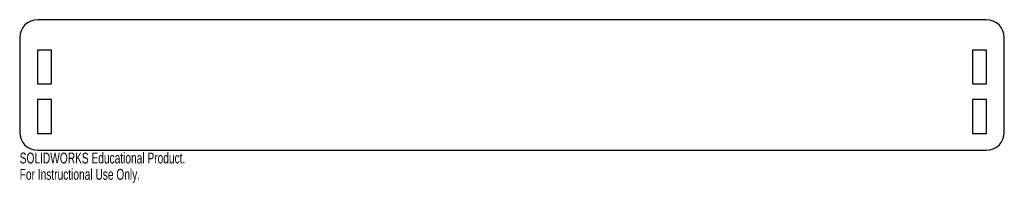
# Model space of a CAD drawing. Header units: millimetres. Extents: x -14 to 424, y -7 to 66.
import ezdxf

# ---------------------------------------------------------------- set-up
doc = ezdxf.new("R2010")
doc.units = ezdxf.units.MM
doc.styles.add('SLDTEXTSTYLE0', font='TXT', dxfattribs={"width": 0.7})

msp = doc.modelspace()

# ---------------------------------------------------------------- linework, layer by layer
at = {"color": 7, "linetype": 'Continuous', "lineweight": 25}
for p, q in [((416, 66), (-6, 66)), ((-14, 58), (-14, 16)), ((424, 16), (424, 58)), ((-6.1, 52.5), (-6.1, 37.5)), ((0.1, 52.5), (-6.1, 52.5)), ((0.1, 37.5), (0.1, 52.5)), ((409.9, 52.5), (409.9, 37.5)), ((416.1, 52.5), (409.9, 52.5)), ((416.1, 37.5), (416.1, 52.5)), ((-6.1, 37.5), (0.1, 37.5)), ((409.9, 37.5), (416.1, 37.5)), ((-6.1, 30.5), (-6.1, 15.5)), ((0.1, 30.5), (-6.1, 30.5)), ((0.1, 15.5), (0.1, 30.5)), ((409.9, 30.5), (409.9, 15.5)), ((416.1, 30.5), (409.9, 30.5)), ((416.1, 15.5), (416.1, 30.5)), ((-6.1, 15.5), (0.1, 15.5)), ((409.9, 15.5), (416.1, 15.5)), ((-6, 8), (416, 8))]:
    msp.add_line(p, q, dxfattribs=at)
for centre, start, end in [((-6, 58), 90, 180), ((416, 58), 0, 90), ((-6, 16), 180, 270), ((416, 16), 270, 0)]:
    msp.add_arc(centre, 8, start, end, dxfattribs=at)

# ---------------------------------------------------------------- texts
at = {"color": 7, "linetype": 'Continuous', "char_height": 4.8336, "attachment_point": 1, "style": 'SLDTEXTSTYLE0'}
for s, insert in [('SOLIDWORKS Educational Product.', (-14, 6.98)), ('For Instructional Use Only.', (-14, -0.27))]:
    msp.add_mtext(s, dxfattribs=dict(at, insert=insert))

doc.saveas('drawing.dxf')
